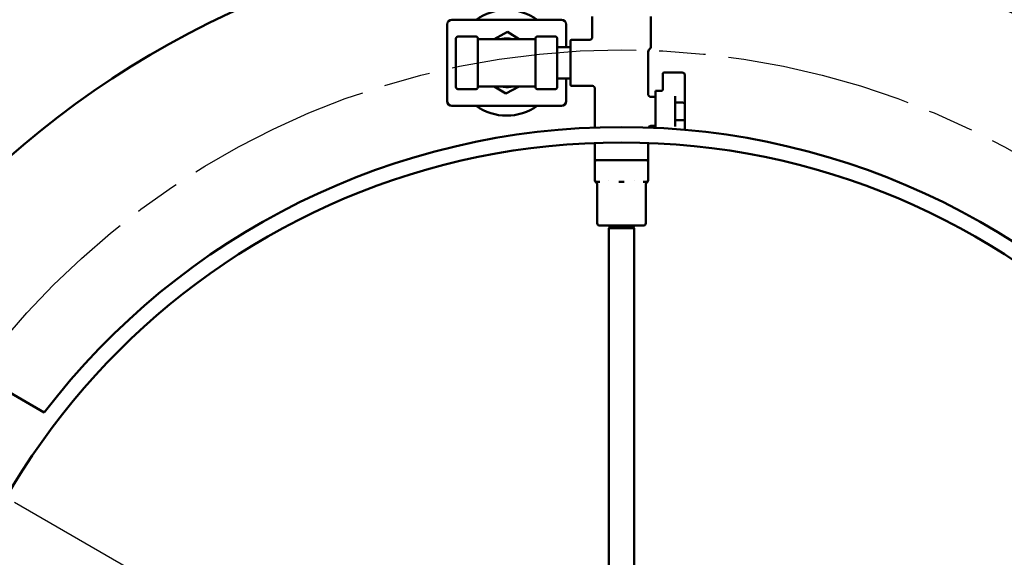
# Model space of a CAD drawing. Header units: inches. Extents: x 1 to 226, y 4 to 143.
# Tile 11 of 81: x 45.96 to 61.89, y 34.76 to 43.47. Entities that reach past the tile are written whole.
import ezdxf

# ---------------------------------------------------------------- set-up
doc = ezdxf.new("R2010")
doc.units = ezdxf.units.IN
doc.header["$LTSCALE"] = 6.666667
doc.header["$MEASUREMENT"] = 0
doc.linetypes.add('CHAIN', pattern=[0.7087, 0.4724, -0.0591, 0.1181, -0.0591])
for name, color, linetype, lineweight in [('Centerline (ANSI)', 7, 'Continuous', 25), ('Dimension (ANSI)', 7, 'Continuous', 25), ('Visible (ANSI)', 7, 'Continuous', 50)]:
    doc.layers.add(name, color=color, linetype=linetype, lineweight=lineweight)
doc.styles.add('Note Text (ANSI)', font='tahoma.ttf')
doc.dimstyles.new('Default (ANSI)', dxfattribs={"dimscale": 6.666667, "dimtxt": 0.12, "dimasz": 0.098425, "dimexe": 0.125, "dimexo": 0.0625, "dimgap": 0.031496, "dimtad": 0, "dimtih": 1, "dimtoh": 1, "dimrnd": 1e-08, "dimzin": 4, "dimdsep": 46, "dimtxsty": 'Note Text (ANSI)', "dimcen": 0.09, "dimdle": 0.393701, "dimclrd": 256, "dimclre": 256, "dimclrt": 256, "dimadec": 0, "dimazin": 1, "dimtfac": 1, "dimtofl": 0, "dimtmove": 0, "dimatfit": 3, "dimfxl": 1, "dimtolj": 1, "dimtzin": 4, "dimlwd": -1, "dimlwe": -1, "dimarcsym": 0})

# ---------------------------------------------------------------- blocks, each defined once
blk = doc.blocks.new('*D10')
at = {"layer": 'Defpoints', "color": 0, "transparency": 16777216}
for p in [(65.172, 41.612), (46.222, 18.355)]:
    blk.add_point(p, dxfattribs=at)
at = {"layer": 'Dimension (ANSI)', "transparency": 16777216}
for p, q in [((68.297, 45.447), (65.587, 42.121)), ((69.142, 45.447), (68.297, 45.447)), ((55.697, 29.384), (55.697, 30.584)), ((55.097, 29.984), (56.297, 29.984))]:
    blk.add_line(p, q, dxfattribs=at)
blk.add_solid([(65.502, 42.19), (65.671, 42.052), (65.172, 41.612)], dxfattribs=at)
at = {"layer": 'Dimension (ANSI)', "transparency": 16777216, "insert": (69.352, 45.878), "char_height": 0.8, "attachment_point": 1, "style": 'Note Text (ANSI)'}
blk.add_mtext('\\A1;∅30.00', dxfattribs=at)
blk = doc.blocks.new('*D11')
at = {"layer": 'Defpoints', "color": 0, "transparency": 16777216}
for p in [(60.988, 41.858), (50.406, 18.109)]:
    blk.add_point(p, dxfattribs=at)
at = {"layer": 'Dimension (ANSI)', "transparency": 16777216}
for p, q in [((55.697, 29.384), (55.697, 30.584)), ((55.097, 29.984), (56.297, 29.984)), ((48.1, 12.934), (50.139, 17.51)), ((47.255, 12.934), (48.1, 12.934))]:
    blk.add_line(p, q, dxfattribs=at)
blk.add_solid([(50.039, 17.554), (50.239, 17.465), (50.406, 18.109)], dxfattribs=at)
at = {"layer": 'Dimension (ANSI)', "transparency": 16777216, "insert": (43.529, 13.365), "char_height": 0.8, "attachment_point": 1, "style": 'Note Text (ANSI)'}
blk.add_mtext('\\A1;∅26.00', dxfattribs=at)
blk = doc.blocks.new('*D13')
at = {"layer": 'Defpoints', "color": 0, "transparency": 16777216}
for p in [(45.511, 35.865), (55.697, 29.984), (47.681, 28.57), (55.697, 15.745)]:
    blk.add_point(p, dxfattribs=at)
at = {"layer": 'Dimension (ANSI)', "transparency": 16777216}
for p, q in [((45.872, 35.656), (49.37, 33.637)), ((55.697, 16.162), (55.697, 22.678))]:
    blk.add_line(p, q, dxfattribs=at)
for start, end in [(154.6203, 205.0249), (215.2389, 265.3797)]:
    blk.add_arc((55.697, 29.984), 8.139, start, end, dxfattribs=at)
for points in [[(48.246, 33.523), (48.44, 33.422), (48.648, 34.053)], [(55.046, 21.98), (55.037, 21.762), (55.697, 21.844)]]:
    blk.add_solid(points, dxfattribs=at)
at = {"layer": 'Dimension (ANSI)', "transparency": 16777216, "insert": (46.446, 26.331), "char_height": 0.8, "attachment_point": 1, "style": 'Note Text (ANSI)'}
blk.add_mtext('\\A1;\\fTahoma|b0|i0;\\H0.8000;120° TYP', dxfattribs=at)

msp = doc.modelspace()

# ---------------------------------------------------------------- linework, layer by layer
at = {"layer": 'Centerline (ANSI)', "linetype": 'CHAIN', "ltscale": 0.952448}
msp.add_circle((55.6971, 29.9837), 13, dxfattribs=at)
at = {"layer": 'Visible (ANSI)'}
for p, q in [((55.2247, 43.1878), (55.2247, 43.5224)), ((56.1696, 43.0269), (56.1696, 43.5224)), ((52.874, 42.1543), (52.874, 43.3945)), ((52.9527, 43.4732), (54.7244, 43.4732)), ((54.8031, 43.3945), (54.8031, 43.0303)), ((53.0482, 43.1994), (53.3444, 43.1994)), ((53.6354, 43.1569), (53.8507, 43.2743)), ((53.8507, 43.2743), (54.0431, 43.1569)), ((54.6289, 43.1994), (54.3327, 43.1994)), ((53.0185, 42.379), (53.0185, 43.1698)), ((53.374, 42.379), (53.374, 43.1698)), ((54.303, 43.1569), (53.374, 43.1569)), ((54.303, 43.1698), (54.303, 42.379)), ((54.6585, 43.1698), (54.6585, 42.379)), ((54.8507, 43.0303), (54.6585, 43.0303)), ((54.8704, 43.1287), (54.8704, 42.7744)), ((54.89, 43.1484), (55.1853, 43.1484)), ((56.1302, 42.2626), (56.1302, 42.9549)), ((56.1417, 42.9828), (56.158, 42.9991)), ((54.8704, 42.7744), (54.8704, 42.4201)), ((56.3664, 42.5972), (56.3664, 42.5775)), ((56.3664, 42.3347), (56.3664, 42.5775)), ((56.3861, 42.6169), (56.6814, 42.6169)), ((56.7208, 42.5775), (56.7208, 42.1137)), ((54.303, 42.3919), (53.374, 42.3919)), ((53.8264, 42.2745), (53.634, 42.3919)), ((54.0417, 42.3919), (53.8264, 42.2745)), ((54.8507, 42.5185), (54.6585, 42.5185)), ((54.8031, 42.5185), (54.8031, 42.1543)), ((54.89, 42.4004), (55.2247, 42.4004)), ((53.0482, 42.3494), (53.3444, 42.3494)), ((54.6289, 42.3494), (54.3327, 42.3494)), ((55.2641, 41.7258), (55.2641, 42.361)), ((56.2483, 42.3206), (56.2483, 41.987)), ((56.2483, 42.3206), (56.3467, 42.3206)), ((56.5633, 41.7411), (56.5633, 42.2329)), ((54.7244, 42.0756), (52.9527, 42.0756)), ((56.2483, 42.2232), (56.1696, 42.2232)), ((56.5737, 42.1346), (56.5737, 42.1346)), ((56.6814, 42.1298), (56.6026, 42.1298)), ((56.7208, 41.8603), (56.7208, 42.1137)), ((56.2483, 41.987), (56.2483, 41.7208)), ((56.2483, 41.7508), (56.1696, 41.7508)), ((56.5737, 41.8394), (56.5737, 41.8394)), ((56.6026, 41.8442), (56.6814, 41.8442)), ((56.7208, 41.8603), (56.7208, 41.6891)), ((55.2641, 41.1996), (55.2641, 41.4756)), ((56.1302, 41.1996), (56.1302, 41.4756)), ((55.3034, 41.1996), (55.2641, 41.1996)), ((55.2641, 41.1602), (55.2641, 41.1996)), ((55.2641, 40.8846), (55.2641, 41.1602)), ((55.3034, 41.1996), (55.344, 41.1996)), ((55.4806, 41.1996), (55.344, 41.1996)), ((55.6565, 41.1996), (55.4806, 41.1996)), ((55.6565, 41.1996), (55.6971, 41.1996)), ((55.6971, 41.1996), (55.7377, 41.1996)), ((55.9137, 41.1996), (55.7377, 41.1996)), ((56.0502, 41.1996), (55.9137, 41.1996)), ((56.0502, 41.1996), (56.0908, 41.1996)), ((56.1302, 41.1996), (56.0908, 41.1996)), ((56.1302, 41.1996), (56.1302, 41.1602)), ((56.1302, 41.1602), (56.1302, 40.8846)), ((55.2641, 40.8741), (55.2641, 40.8846)), ((55.344, 40.8453), (55.3034, 40.8453)), ((55.3034, 40.176), (55.3034, 40.8059)), ((55.4806, 40.8741), (55.4806, 40.8741)), ((55.6971, 40.8453), (55.6565, 40.8453)), ((55.7377, 40.8453), (55.6971, 40.8453)), ((55.9137, 40.8741), (55.9137, 40.8741)), ((56.0908, 40.8453), (56.0502, 40.8453)), ((56.0908, 40.176), (56.0908, 40.8059)), ((56.1302, 40.8846), (56.1302, 40.8741)), ((55.3428, 40.1366), (55.6971, 40.1366)), ((55.4948, 40.0982), (55.4946, 40.0942)), ((55.4946, 40.0942), (55.8996, 40.0942)), ((55.4946, 30.879), (55.4946, 40.0942)), ((55.495, 40.0985), (55.4976, 40.1)), ((55.4959, 40.1353), (55.4958, 40.1312)), ((55.5084, 40.1238), (55.496, 40.1309)), ((55.5085, 40.1239), (55.4972, 40.0998)), ((55.6971, 40.1366), (56.0515, 40.1366)), ((55.8799, 40.1366), (55.8855, 40.1245)), ((55.8854, 40.1247), (55.8987, 40.117)), ((55.8988, 40.1124), (55.8925, 40.1088)), ((55.8928, 40.109), (55.8996, 40.0942)), ((55.8989, 40.1167), (55.8991, 40.1128)), ((55.8996, 30.879), (55.8996, 40.0942)), ((43.8898, 38.5328), (46.3546, 37.1097))]:
    msp.add_line(p, q, dxfattribs=at)
msp.add_circle((55.6971, 29.9837), 11.5, dxfattribs=at)
for centre, radius, start, end in [((55.6971, 29.9837), 15, 99.32087, 95.15123), ((53.8385, 42.7744), 0.8563, 54.69548, 125.30452), ((52.9527, 43.3945), 0.0787, 90, 180), ((54.7244, 43.3945), 0.0787, 0, 90), ((53.0482, 43.1698), 0.0296, 90, 180), ((53.3444, 43.1698), 0.0296, 0, 90), ((54.3327, 43.1698), 0.0296, 90, 180), ((54.6289, 43.1698), 0.0296, 0, 90), ((53.8385, 42.7744), 0.3937, 76.30021, 103.69979), ((54.8507, 43.05), 0.0197, 270, 0), ((54.89, 43.1287), 0.0197, 90, 180), ((56.1302, 43.0269), 0.0394, 315, 0), ((56.1696, 42.9549), 0.0394, 135, 180), ((56.3861, 42.5972), 0.0197, 90, 180), ((56.6814, 42.5775), 0.0394, 0, 90), ((53.8385, 42.7744), 0.3937, 256.30021, 283.69979), ((54.8507, 42.4988), 0.0197, 0, 90), ((54.89, 42.4201), 0.0197, 180, 270), ((53.0482, 42.379), 0.0296, 180, 270), ((53.3444, 42.379), 0.0296, 270, 0), ((54.3327, 42.379), 0.0296, 180, 270), ((54.6289, 42.379), 0.0296, 270, 0), ((52.9527, 42.1543), 0.0787, 180, 270), ((53.8385, 42.7744), 0.8563, 234.69548, 305.30452), ((54.7244, 42.1543), 0.0787, 270, 0), ((55.6971, 29.9837), 11.75, 37.33437, 142.66563), ((55.3034, 41.1602), 0.0394, 90, 180), ((56.0908, 41.1602), 0.0394, 0, 90), ((55.3034, 40.8846), 0.0394, 180, 270), ((55.2641, 40.8059), 0.0394, 0, 60.01021), ((56.0908, 40.8846), 0.0394, 270, 0), ((56.1302, 40.8059), 0.0394, 119.98979, 180), ((55.3428, 40.176), 0.0394, 180, 270), ((56.0515, 40.176), 0.0394, 270, 0)]:
    msp.add_arc(centre, radius, start, end, dxfattribs=at)
for points, knots in [([(55.1853, 43.1484), (55.1896, 43.1484), (55.1939, 43.1491), (55.2019, 43.1518), (55.2058, 43.1539), (55.2126, 43.1591), (55.2156, 43.1622), (55.2204, 43.1693), (55.2222, 43.1733), (55.2242, 43.1808), (55.2247, 43.1843), (55.2247, 43.1878)], [0, 0, 0, 0, 0.03234372, 0.03234372, 0.06485493, 0.06485493, 0.09736008, 0.09736008, 0.12986546, 0.12986546, 0.15642371, 0.15642371, 0.15642371, 0.15642371]), ([(53.9317, 43.1566), (53.8961, 43.1654), (53.8592, 43.1693), (53.8225, 43.1678), (53.7965, 43.1667), (53.7706, 43.163), (53.7454, 43.1567)], [1.87955534, 1.87955534, 1.87955534, 1.87955534, 2.15937777, 2.15937777, 2.15937777, 2.35777029, 2.35777029, 2.35777029, 2.35777029]), ([(53.7454, 42.3922), (53.7986, 42.3793), (53.8544, 42.3772), (53.9083, 42.3869), (53.9162, 42.3883), (53.924, 42.39), (53.9318, 42.3919)], [-1.26203923, -1.26203923, -1.26203923, -1.26203923, -0.84482093, -0.84482093, -0.84482093, -0.78383378, -0.78383378, -0.78383378, -0.78383378]), ([(55.2641, 42.361), (55.2641, 42.3653), (55.2634, 42.3696), (55.2606, 42.3776), (55.2586, 42.3815), (55.2534, 42.3883), (55.2502, 42.3913), (55.2432, 42.396), (55.2392, 42.3979), (55.2317, 42.3999), (55.2282, 42.4004), (55.2247, 42.4004)], [0, 0, 0, 0, 0.03234372, 0.03234372, 0.06485492, 0.06485492, 0.09736008, 0.09736008, 0.12986546, 0.12986546, 0.15640101, 0.15640101, 0.15640101, 0.15640101]), ([(56.1302, 42.2626), (56.1302, 42.2583), (56.1309, 42.254), (56.1336, 42.246), (56.1357, 42.2421), (56.1409, 42.2353), (56.144, 42.2323), (56.1511, 42.2276), (56.1551, 42.2257), (56.1626, 42.2237), (56.1661, 42.2232), (56.1696, 42.2232)], [0, 0, 0, 0, 0.03234371, 0.03234371, 0.06485491, 0.06485491, 0.09736007, 0.09736007, 0.12986546, 0.12986546, 0.15642039, 0.15642039, 0.15642039, 0.15642039]), ([(56.3467, 42.3206), (56.3499, 42.3206), (56.3529, 42.3216), (56.358, 42.3248), (56.3601, 42.3269), (56.365, 42.3341), (56.3664, 42.3397), (56.3664, 42.3452)], [0, 0, 0, 0, 0.00023565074, 0.00023565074, 0.00047130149, 0.00047130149, 0.00094260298, 0.00094260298, 0.00094260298, 0.00094260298]), ([(56.6026, 42.1298), (56.5973, 42.1298), (56.592, 42.1302), (56.5823, 42.1318), (56.578, 42.133), (56.5708, 42.1357), (56.568, 42.1373), (56.5643, 42.1407), (56.5633, 42.1425), (56.5633, 42.1443)], [0, 0, 0, 0, 0.0004032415, 0.0004032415, 0.000806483, 0.000806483, 0.0012097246, 0.0012097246, 0.0016129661, 0.0016129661, 0.0016129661, 0.0016129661]), ([(56.6814, 42.1298), (56.6868, 42.1298), (56.6921, 42.1294), (56.7018, 42.1278), (56.7062, 42.1265), (56.7133, 42.1236), (56.7161, 42.1218), (56.7198, 42.118), (56.7208, 42.1158), (56.7208, 42.1137)], [0, 0, 0, 0, 0.000406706, 0.000406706, 0.000813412, 0.000813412, 0.001220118, 0.001220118, 0.001626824, 0.001626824, 0.001626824, 0.001626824]), ([(56.1696, 41.7508), (56.1653, 41.7508), (56.161, 41.7501), (56.153, 41.7474), (56.1491, 41.7453), (56.1423, 41.7401), (56.1393, 41.7369), (56.1353, 41.731), (56.1339, 41.7284), (56.1329, 41.7257)], [0, 0, 0, 0, 0.03234275, 0.03234275, 0.06485599, 0.06485599, 0.09736761, 0.09736761, 0.1194618, 0.1194618, 0.1194618, 0.1194618]), ([(56.6026, 41.8442), (56.5973, 41.8442), (56.592, 41.8437), (56.5823, 41.8422), (56.578, 41.841), (56.5708, 41.8383), (56.568, 41.8367), (56.5643, 41.8333), (56.5633, 41.8315), (56.5633, 41.8297)], [0, 0, 0, 0, 0.0004032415, 0.0004032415, 0.000806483, 0.000806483, 0.0012097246, 0.0012097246, 0.0016129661, 0.0016129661, 0.0016129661, 0.0016129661]), ([(56.6814, 41.8442), (56.6868, 41.8442), (56.6921, 41.8446), (56.7018, 41.8462), (56.7062, 41.8474), (56.7133, 41.8504), (56.7161, 41.8522), (56.7198, 41.856), (56.7208, 41.8581), (56.7208, 41.8603)], [0, 0, 0, 0, 0.000406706, 0.000406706, 0.000813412, 0.000813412, 0.001220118, 0.001220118, 0.001626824, 0.001626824, 0.001626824, 0.001626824]), ([(55.2837, 40.84), (55.2801, 40.8421), (55.2767, 40.8449), (55.2711, 40.8513), (55.2687, 40.855), (55.2655, 40.8629), (55.2644, 40.8671), (55.2641, 40.8723), (55.2641, 40.8732), (55.2641, 40.8741)], [0.00001782, 0.00001782, 0.00001782, 0.00001782, 0.03236806, 0.03236806, 0.06487838, 0.06487838, 0.09738357, 0.09738357, 0.10428567, 0.10428567, 0.10428567, 0.10428567]), ([(56.1302, 40.8741), (56.1302, 40.8719), (56.13, 40.8697), (56.1293, 40.8655), (56.1288, 40.8634), (56.1268, 40.8575), (56.1248, 40.8537), (56.1191, 40.8462), (56.115, 40.8426), (56.1105, 40.84)], [0, 0, 0, 0, 0.01663403, 0.01663403, 0.03281904, 0.03281904, 0.06445172, 0.06445172, 0.10428133, 0.10428133, 0.10428133, 0.10428133]), ([(55.4946, 40.0942), (55.4946, 40.0943), (55.4947, 40.0943), (55.4949, 40.0946), (55.4953, 40.0947), (55.4966, 40.0951), (55.4977, 40.0953), (55.4998, 40.0956), (55.5006, 40.0957), (55.5024, 40.0959), (55.5034, 40.096), (55.5061, 40.0962), (55.5079, 40.0964), (55.5126, 40.0967), (55.5158, 40.0969), (55.5205, 40.0972), (55.5219, 40.0973), (55.5242, 40.0974), (55.5252, 40.0975), (55.5273, 40.0976), (55.5285, 40.0977), (55.5334, 40.0979), (55.5375, 40.0981), (55.5453, 40.0985), (55.5489, 40.0986), (55.5557, 40.0989), (55.5588, 40.0991), (55.5648, 40.0993), (55.5676, 40.0994), (55.576, 40.0997), (55.5819, 40.0999), (55.5923, 40.1003), (55.5968, 40.1004), (55.6028, 40.1006), (55.6042, 40.1007), (55.6077, 40.1008), (55.6099, 40.1008), (55.6138, 40.101), (55.6156, 40.101), (55.6235, 40.1013), (55.6298, 40.1015), (55.6414, 40.1018), (55.6466, 40.102), (55.656, 40.1023), (55.6603, 40.1024), (55.6682, 40.1026), (55.6718, 40.1028), (55.6826, 40.1031), (55.6898, 40.1033), (55.7022, 40.1036), (55.7074, 40.1038), (55.7141, 40.104), (55.7157, 40.104), (55.7196, 40.1041), (55.722, 40.1042), (55.7263, 40.1043), (55.7282, 40.1044), (55.7367, 40.1046), (55.7432, 40.1048), (55.7549, 40.1052), (55.7601, 40.1054), (55.7692, 40.1056), (55.7732, 40.1058), (55.7805, 40.106), (55.7838, 40.1061), (55.7936, 40.1064), (55.7999, 40.1066), (55.8104, 40.107), (55.8146, 40.1071), (55.82, 40.1073), (55.8212, 40.1074), (55.8243, 40.1075), (55.8262, 40.1075), (55.8295, 40.1077), (55.8309, 40.1077), (55.8373, 40.108), (55.842, 40.1082), (55.8501, 40.1085), (55.8536, 40.1087), (55.8596, 40.109), (55.8621, 40.1091), (55.8665, 40.1094), (55.8685, 40.1095), (55.8741, 40.1098), (55.8775, 40.11), (55.8827, 40.1103), (55.8847, 40.1105), (55.887, 40.1107), (55.8875, 40.1107), (55.8888, 40.1108), (55.8896, 40.1109), (55.8908, 40.111), (55.8914, 40.1111), (55.8936, 40.1113), (55.8951, 40.1115), (55.8971, 40.1119), (55.8978, 40.1121), (55.8986, 40.1123), (55.8989, 40.1125), (55.899, 40.1127), (55.8991, 40.1127), (55.8991, 40.1128)], [-15.9416517, -15.9416517, -15.9416517, -15.9416517, -15.9240814, -15.9240814, -15.8852408, -15.8852408, -15.8347119, -15.8347119, -15.8083094, -15.8083094, -15.7810271, -15.7810271, -15.7411356, -15.7411356, -15.6861373, -15.6861373, -15.6651744, -15.6651744, -15.6512898, -15.6512898, -15.63511, -15.63511, -15.5836444, -15.5836444, -15.5426724, -15.5426724, -15.5097093, -15.5097093, -15.4819854, -15.4819854, -15.4269815, -15.4269815, -15.387323, -15.387323, -15.3753097, -15.3753097, -15.3571122, -15.3571122, -15.3424248, -15.3424248, -15.2911986, -15.2911986, -15.250155, -15.250155, -15.217166, -15.217166, -15.1894454, -15.1894454, -15.1343179, -15.1343179, -15.0947592, -15.0947592, -15.0827638, -15.0827638, -15.0645844, -15.0645844, -15.0498853, -15.0498853, -14.9988977, -14.9988977, -14.9577824, -14.9577824, -14.9247675, -14.9247675, -14.8970503, -14.8970503, -14.8418053, -14.8418053, -14.8023424, -14.8023424, -14.7903643, -14.7903643, -14.7722023, -14.7722023, -14.7574917, -14.7574917, -14.7067406, -14.7067406, -14.665554, -14.665554, -14.6325136, -14.6325136, -14.6047996, -14.6047996, -14.5494467, -14.5494467, -14.5100737, -14.5100737, -14.4981119, -14.4981119, -14.4799665, -14.4799665, -14.4652447, -14.4652447, -14.4147255, -14.4147255, -14.3734692, -14.3734692, -14.3404038, -14.3404038, -14.3274358, -14.3274358, -14.3274358, -14.3274358]), ([(55.8925, 40.1088), (55.8915, 40.1082), (55.8858, 40.1076), (55.8708, 40.1068), (55.8649, 40.1065), (55.8436, 40.1056), (55.8253, 40.1049), (55.7938, 40.1041), (55.783, 40.1038), (55.7482, 40.1029), (55.723, 40.1022), (55.6851, 40.1014), (55.6728, 40.1011), (55.6354, 40.1002), (55.6112, 40.0995), (55.5789, 40.0987), (55.569, 40.0984), (55.5409, 40.0975), (55.5253, 40.0969), (55.5083, 40.096), (55.5038, 40.0956), (55.4968, 40.0949), (55.4948, 40.0946), (55.4946, 40.0942)], [4.199138, 4.199138, 4.199138, 4.199138, 4.3879511, 4.3879511, 4.4802114, 4.4802114, 4.6744309, 4.6744309, 4.767076, 4.767076, 4.9618389, 4.9618389, 5.0548442, 5.0548442, 5.2502723, 5.2502723, 5.3436215, 5.3436215, 5.5397852, 5.5397852, 5.6428876, 5.6428876, 5.7603906, 5.7603906, 5.7603906, 5.7603906]), ([(55.8987, 40.117), (55.8988, 40.117), (55.8989, 40.1169), (55.899, 40.1167), (55.8989, 40.1166), (55.8985, 40.1163), (55.8981, 40.1162), (55.8969, 40.1159), (55.8959, 40.1157), (55.8935, 40.1154), (55.892, 40.1152), (55.8896, 40.115), (55.8889, 40.1149), (55.8871, 40.1147), (55.8859, 40.1146), (55.8827, 40.1144), (55.8804, 40.1142), (55.8749, 40.1138), (55.8714, 40.1136), (55.8654, 40.1133), (55.8633, 40.1132), (55.858, 40.1129), (55.8548, 40.1127), (55.8466, 40.1124), (55.8414, 40.1122), (55.8332, 40.1119), (55.8305, 40.1117), (55.826, 40.1116), (55.8244, 40.1115), (55.8198, 40.1113), (55.8168, 40.1112), (55.8085, 40.1109), (55.8031, 40.1107), (55.7922, 40.1104), (55.7867, 40.1102), (55.7777, 40.1099), (55.7741, 40.1098), (55.7652, 40.1095), (55.7598, 40.1093), (55.7465, 40.1089), (55.7385, 40.1087), (55.7275, 40.1084), (55.7245, 40.1083), (55.7192, 40.1081), (55.717, 40.1081), (55.7133, 40.108), (55.7119, 40.1079), (55.7033, 40.1077), (55.696, 40.1075), (55.6825, 40.107), (55.6762, 40.1069), (55.6662, 40.1066), (55.6623, 40.1064), (55.6534, 40.1062), (55.6483, 40.106), (55.6358, 40.1057), (55.6285, 40.1054), (55.6181, 40.1051), (55.6149, 40.105), (55.6098, 40.1049), (55.6078, 40.1048), (55.6025, 40.1046), (55.5992, 40.1045), (55.5899, 40.1042), (55.5841, 40.104), (55.5739, 40.1036), (55.5694, 40.1034), (55.5621, 40.1032), (55.5592, 40.103), (55.5521, 40.1028), (55.548, 40.1026), (55.5387, 40.1022), (55.5338, 40.102), (55.5277, 40.1016), (55.5262, 40.1016), (55.5235, 40.1014), (55.5223, 40.1013), (55.5178, 40.1011), (55.5148, 40.1009), (55.5091, 40.1005), (55.5065, 40.1002), (55.5031, 40.0999), (55.502, 40.0998), (55.4999, 40.0995), (55.4989, 40.0994), (55.497, 40.0991), (55.4962, 40.0989), (55.4951, 40.0986), (55.4948, 40.0984), (55.4948, 40.0982)], [-1.9910168, -1.9910168, -1.9910168, -1.9910168, -1.9710371, -1.9710371, -1.9411331, -1.9411331, -1.9054424, -1.9054424, -1.8598006, -1.8598006, -1.8132765, -1.8132765, -1.7964426, -1.7964426, -1.7706743, -1.7706743, -1.7290236, -1.7290236, -1.6745812, -1.6745812, -1.6448772, -1.6448772, -1.6054005, -1.6054005, -1.5476822, -1.5476822, -1.5198075, -1.5198075, -1.5031702, -1.5031702, -1.4751735, -1.4751735, -1.4257035, -1.4257035, -1.379285, -1.379285, -1.3497226, -1.3497226, -1.3062884, -1.3062884, -1.2438826, -1.2438826, -1.220922, -1.220922, -1.2035321, -1.2035321, -1.1929212, -1.1929212, -1.137443, -1.137443, -1.0898015, -1.0898015, -1.0601225, -1.0601225, -1.0203112, -1.0203112, -0.9613948, -0.9613948, -0.9347995, -0.9347995, -0.9182029, -0.9182029, -0.8894263, -0.8894263, -0.836889, -0.836889, -0.7931312, -0.7931312, -0.7635726, -0.7635726, -0.7176693, -0.7176693, -0.6560096, -0.6560096, -0.6346573, -0.6346573, -0.6166376, -0.6166376, -0.5650054, -0.5650054, -0.5096081, -0.5096081, -0.4797028, -0.4797028, -0.444058, -0.444058, -0.3985869, -0.3985869, -0.351503, -0.351503, -0.351503, -0.351503]), ([(55.496, 40.1309), (55.4959, 40.131), (55.4959, 40.131), (55.4958, 40.1312), (55.4958, 40.1312), (55.4958, 40.1315), (55.4962, 40.1317), (55.4974, 40.132), (55.4982, 40.1322), (55.5, 40.1325), (55.5009, 40.1326), (55.5029, 40.1328), (55.5039, 40.1329), (55.5069, 40.1332), (55.5092, 40.1334), (55.514, 40.1338), (55.5164, 40.1339), (55.5197, 40.1341), (55.5205, 40.1342), (55.5225, 40.1343), (55.5237, 40.1344), (55.526, 40.1345), (55.527, 40.1346), (55.531, 40.1348), (55.5342, 40.1349), (55.5412, 40.1353), (55.5451, 40.1355), (55.5523, 40.1358), (55.5555, 40.1359), (55.5614, 40.1362), (55.5641, 40.1363), (55.5688, 40.1365), (55.5709, 40.1365), (55.5729, 40.1366)], [-12.74360816, -12.74360816, -12.74360816, -12.74360816, -12.72969832, -12.72969832, -12.71494746, -12.71494746, -12.66523555, -12.66523555, -12.62378998, -12.62378998, -12.59066499, -12.59066499, -12.56295385, -12.56295385, -12.51238245, -12.51238245, -12.47003727, -12.47003727, -12.45761147, -12.45761147, -12.43903786, -12.43903786, -12.4244918, -12.4244918, -12.38259906, -12.38259906, -12.33656129, -12.33656129, -12.3017463, -12.3017463, -12.27428132, -12.27428132, -12.25447234, -12.25447234, -12.25447234, -12.25447234]), ([(55.5013, 40.1366), (55.5011, 40.1366), (55.5009, 40.1366), (55.4996, 40.1364), (55.4987, 40.1362), (55.4969, 40.1359), (55.4962, 40.1357), (55.4959, 40.1354), (55.4959, 40.1353), (55.4959, 40.1353)], [-3.69187539, -3.69187539, -3.69187539, -3.69187539, -3.68573149, -3.68573149, -3.64624381, -3.64624381, -3.58835949, -3.58835949, -3.57401623, -3.57401623, -3.57401623, -3.57401623]), ([(55.4976, 40.1), (55.4985, 40.1005), (55.5007, 40.101), (55.5074, 40.102), (55.5116, 40.1025), (55.5283, 40.1041), (55.5444, 40.1051), (55.5731, 40.1066), (55.5827, 40.1071), (55.614, 40.1086), (55.6385, 40.1096), (55.6773, 40.1112), (55.6891, 40.1117), (55.725, 40.1132), (55.7505, 40.1142), (55.7857, 40.1158), (55.7958, 40.1163), (55.8249, 40.1178), (55.843, 40.1188), (55.8703, 40.121), (55.879, 40.122), (55.8849, 40.1235), (55.8857, 40.124), (55.8855, 40.1245)], [0.3738356, 0.3738356, 0.3738356, 0.3738356, 0.474761, 0.474761, 0.566104, 0.566104, 0.7648662, 0.7648662, 0.8545718, 0.8545718, 1.0395424, 1.0395424, 1.1190127, 1.1190127, 1.2827645, 1.2827645, 1.3529044, 1.3529044, 1.4977766, 1.4977766, 1.6305651, 1.6305651, 1.6926005, 1.6926005, 1.6926005, 1.6926005]), ([(55.8609, 40.1366), (55.8604, 40.1366), (55.8598, 40.1365), (55.8485, 40.1359), (55.8338, 40.1353), (55.8076, 40.1344), (55.7984, 40.1341), (55.7683, 40.1332), (55.7457, 40.1326), (55.711, 40.1317), (55.6997, 40.1314), (55.6646, 40.1305), (55.6412, 40.1299), (55.609, 40.129), (55.5991, 40.1287), (55.5701, 40.1279), (55.5532, 40.1272), (55.5337, 40.1263), (55.5282, 40.1261), (55.5144, 40.1252), (55.5093, 40.1246), (55.5085, 40.124), (55.5085, 40.1239), (55.5085, 40.1239)], [1.3442721, 1.3442721, 1.3442721, 1.3442721, 1.3543414, 1.3543414, 1.5351929, 1.5351929, 1.6211033, 1.6211033, 1.8031254, 1.8031254, 1.889709, 1.889709, 2.0724709, 2.0724709, 2.1597949, 2.1597949, 2.3423893, 2.3423893, 2.4306197, 2.4306197, 2.6115095, 2.6115095, 2.6207819, 2.6207819, 2.6207819, 2.6207819])]:
    msp.add_open_spline(points, degree=3, knots=knots, dxfattribs=at)
msp.add_open_spline([(55.4962, 40.1356), (55.4968, 40.1359), (55.4974, 40.1363), (55.498, 40.1366)], degree=3, dxfattribs=at)

# ---------------------------------------------------------------- dimensions: what is measured, and where the dimension line sits
at = {"layer": 'Dimension (ANSI)'}
for p1, p2, picture, middle in [((46.2222, 18.3551), (65.1721, 41.6124), '*D10', (71.1097, 45.4473)), ((60.9884, 41.8582), (50.4059, 18.1093), '*D11', (45.2871, 12.9343))]:
    dim = msp.add_diameter_dim_2p(p1=p1, p2=p2, dimstyle='Default (ANSI)', override={"dimgap": 0.031496, "dimdec": 2, "dimlfac": 1, "dimtol": 0, "dimlim": 0, "dimtp": 0, "dimtm": 0, "dimtdec": 2}, dxfattribs=at)
    dim.commit()
    dim.dimension.update_dxf_attribs({"geometry": picture, "text_midpoint": middle, "dimtype": 163})
dim = msp.add_angular_dim_3p(base=(47.6814, 28.5704), center=(55.6971, 29.9837), p1=(45.5112, 35.8646), p2=(55.6971, 15.7454), text='\\fTahoma|b0|i0;\\H0.8000;<> TYP', dimstyle='Default (ANSI)', override={"dimgap": 0.031496, "dimadec": 0, "dimtol": 0, "dimlim": 0, "dimtp": 0, "dimtm": 0, "dimtdec": 0}, dxfattribs=at)
dim.commit()
dim.dimension.update_dxf_attribs({"geometry": '*D13', "text_midpoint": (48.6482, 25.9141), "dimtype": 165})

doc.saveas('drawing.dxf')
